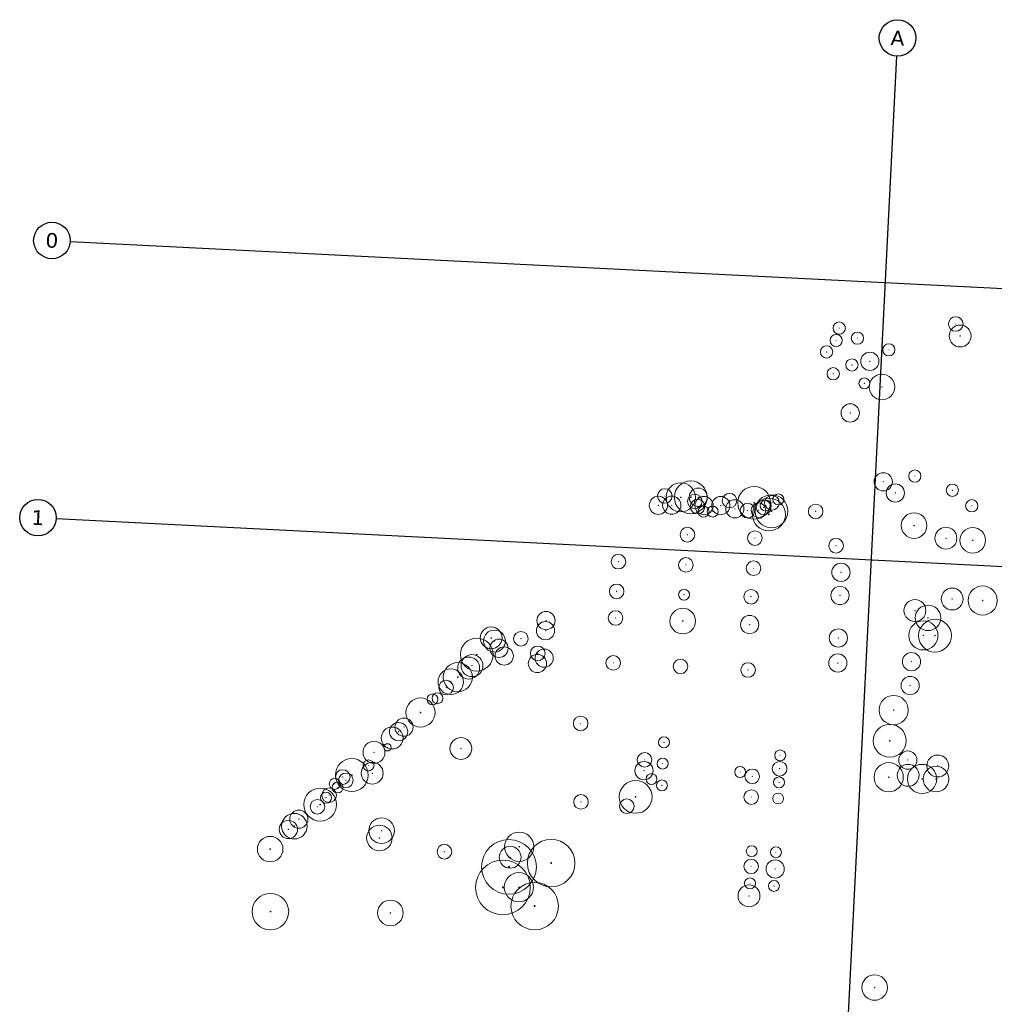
# Model space of a CAD drawing. Header units: millimetres. Extents: x 32690613 to 32694387, y 5343747 to 5344591.
# Tile 3 of 8: x 32692204 to 32692471, y 5344280 to 5344550. Entities that reach past the tile are written whole.
import ezdxf

# ---------------------------------------------------------------- set-up
doc = ezdxf.new("R2010")
doc.units = ezdxf.units.MM
doc.layers.get('DEFPOINTS').update_dxf_attribs({"true_color": 0xff7f7f})
doc.layers.add('Baum-Bestand', color=7, linetype='Continuous', lineweight=20, true_color=0x4c9900)
doc.styles.add('Verdana', font='verdana.ttf')

# ---------------------------------------------------------------- blocks, each defined once
blk = doc.blocks.new('Baum - ungeschützt')
at = {"layer": 'Baum-Bestand'}
for radius in [0.5, 0.01]:
    blk.add_circle((0, 0), radius, dxfattribs=at)
blk = doc.blocks.new('Einzelbaum geschützt')
at = {"layer": 'Baum-Bestand'}
for radius in [0.5, 0.01]:
    blk.add_circle((0, 0), radius, dxfattribs=at)
blk = doc.blocks.new('A$C78070446')
for p, q in [((4469733.77, 5343068.96), (4469667.48, 5342330.09)), ((4469505.56, 5343027.12), (4470255.14, 5342959.86)), ((4469498.77, 5342951.42), (4470248.35, 5342884.17))]:
    blk.add_line(p, q)
for centre in [(4469734.22, 5343073.94), (4469500.58, 5343027.56), (4469493.79, 5342951.87)]:
    blk.add_circle(centre, 5)
at = {"char_height": 4, "attachment_point": 5, "rotation": 354.86, "line_spacing_factor": 0.252012, "style": 'Verdana'}
for s, insert in [('A', (4469734.22, 5343073.94)), ('0', (4469500.58, 5343027.56)), ('1', (4469493.79, 5342951.87))]:
    blk.add_mtext(s, dxfattribs=dict(at, insert=insert))

msp = doc.modelspace()

# ---------------------------------------------------------------- linework, layer by layer
at = {"layer": 'Baum-Bestand'}
msp.add_circle((32692316.63, 5344363.91), 1.5, dxfattribs=at)

# ---------------------------------------------------------------- block references
for name, p, xscale, yscale, zscale, rotation in [('Baum - ungeschützt', (32692459.99, 5344466.71), 3.999999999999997, 3.999999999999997, 3.999999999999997, 2.237485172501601), ('Einzelbaum geschützt', (32692428.05, 5344465.59), 3.358529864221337, 3.358529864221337, 3.358529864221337, 87.15858123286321), ('Baum - ungeschützt', (32692461.17, 5344463.42), 5.999999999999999, 5.999999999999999, 5.999999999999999, 2.2374851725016), ('Einzelbaum geschützt', (32692427.21, 5344462.18), 3.358529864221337, 3.358529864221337, 3.358529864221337, 87.15858123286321), ('Einzelbaum geschützt', (32692433.02, 5344462.84), 3.358529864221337, 3.358529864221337, 3.358529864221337, 87.15858123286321), ('Einzelbaum geschützt', (32692424.6, 5344459.06), 3.358529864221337, 3.358529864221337, 3.358529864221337, 87.15858123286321), ('Einzelbaum geschützt', (32692441.66, 5344459.63), 3.335379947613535, 3.335379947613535, 3.335379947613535, 87.15858123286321), ('Baum - ungeschützt', (32692436.44, 5344456.49), 5, 5, 5, 2.2374851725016), ('Einzelbaum geschützt', (32692426.41, 5344453.1), 3.358529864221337, 3.358529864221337, 3.358529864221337, 87.15858123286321), ('Einzelbaum geschützt', (32692431.54, 5344455.49), 3.358529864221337, 3.358529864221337, 3.358529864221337, 87.15858123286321), ('Baum - ungeschützt', (32692439.75, 5344449.46), 6.999999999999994, 6.999999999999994, 6.999999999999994, 2.237485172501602), ('Baum - ungeschützt', (32692434.95, 5344450.45), 3, 3, 3, 2.2374851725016), ('Einzelbaum geschützt', (32692431.06, 5344442.36), 5, 5, 5, 87.15858123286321), ('Einzelbaum geschützt', (32692440.11, 5344423.5), 5, 5, 5, 87.15858123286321), ('Einzelbaum geschützt', (32692448.76, 5344425.08), 3.358529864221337, 3.358529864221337, 3.358529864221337, 87.15858123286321), ('Baum - ungeschützt', (32692384.64, 5344419.25), 7.999999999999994, 7.999999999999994, 7.999999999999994, 2.237485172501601), ('Baum - ungeschützt', (32692387.39, 5344419.26), 9, 9, 9, 2.237485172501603), ('Einzelbaum geschützt', (32692443.43, 5344420.43), 5, 5, 5, 87.15858123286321), ('Einzelbaum geschützt', (32692459.04, 5344421.18), 3.358529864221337, 3.358529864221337, 3.358529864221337, 87.15858123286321), ('Baum - ungeschützt', (32692380.28, 5344419.61), 3.999999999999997, 3.999999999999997, 3.999999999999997, 2.237485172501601), ('Baum - ungeschützt', (32692388.49, 5344418.13), 3.999999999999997, 3.999999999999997, 3.999999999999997, 2.237485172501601), ('Baum - ungeschützt', (32692389.44, 5344419.28), 5, 5, 5, 2.2374851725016), ('Baum - ungeschützt', (32692398.01, 5344418.36), 3.999999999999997, 3.999999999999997, 3.999999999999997, 2.237485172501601), ('Baum - ungeschützt', (32692404.74, 5344417.73), 9, 9, 9, 2.237485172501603), ('Baum - ungeschützt', (32692409.5, 5344415.44), 9, 9, 9, 2.237485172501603), ('Baum - ungeschützt', (32692409.62, 5344417.75), 3.999999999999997, 3.999999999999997, 3.999999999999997, 2.237485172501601), ('Baum - ungeschützt', (32692411.38, 5344418.68), 3, 3, 3, 2.2374851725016), ('Baum - ungeschützt', (32692378.52, 5344417.05), 5, 5, 5, 2.2374851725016), ('Baum - ungeschützt', (32692382.18, 5344417.1), 5, 5, 5, 2.2374851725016), ('Baum - ungeschützt', (32692389.25, 5344416.69), 3.999999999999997, 3.999999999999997, 3.999999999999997, 2.237485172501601), ('Baum - ungeschützt', (32692391.03, 5344416.99), 5, 5, 5, 2.2374851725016), ('Baum - ungeschützt', (32692395.62, 5344416.99), 5, 5, 5, 2.2374851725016), ('Baum - ungeschützt', (32692399.46, 5344416.11), 5, 5, 5, 2.2374851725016), ('Baum - ungeschützt', (32692402.94, 5344415.61), 3.999999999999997, 3.999999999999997, 3.999999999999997, 2.237485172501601), ('Baum - ungeschützt', (32692405.95, 5344415.71), 3.999999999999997, 3.999999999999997, 3.999999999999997, 2.237485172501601), ('Baum - ungeschützt', (32692408.79, 5344414.55), 9, 9, 9, 2.237485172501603), ('Baum - ungeschützt', (32692407.34, 5344416.51), 3.999999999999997, 3.999999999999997, 3.999999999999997, 2.237485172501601), ('Baum - ungeschützt', (32692407.91, 5344416.99), 3, 3, 3, 2.2374851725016), ('Baum - ungeschützt', (32692421.6, 5344415.39), 3.999999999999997, 3.999999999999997, 3.999999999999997, 2.237485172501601), ('Einzelbaum geschützt', (32692464.36, 5344416.94), 3.358529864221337, 3.358529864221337, 3.358529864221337, 87.15858123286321), ('Baum - ungeschützt', (32692390.88, 5344415.33), 3, 3, 3, 2.2374851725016), ('Baum - ungeschützt', (32692393.39, 5344415.36), 3, 3, 3, 2.2374851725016), ('Baum - ungeschützt', (32692448.56, 5344411.52), 6.999999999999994, 6.999999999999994, 6.999999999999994, 2.237485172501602), ('Baum - ungeschützt', (32692386.46, 5344409.01), 3.999999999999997, 3.999999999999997, 3.999999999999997, 2.237485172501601), ('Baum - ungeschützt', (32692404.94, 5344408.08), 3.999999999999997, 3.999999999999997, 3.999999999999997, 2.237485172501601), ('Einzelbaum geschützt', (32692457.28, 5344408.05), 6, 6, 6, 87.15858123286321), ('Einzelbaum geschützt', (32692464.63, 5344407.47), 7.000000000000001, 7.000000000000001, 7.000000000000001, 87.15858123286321), ('Baum - ungeschützt', (32692427.2, 5344406), 3.999999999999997, 3.999999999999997, 3.999999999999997, 2.237485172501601), ('Baum - ungeschützt', (32692367.57, 5344401.63), 3.999999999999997, 3.999999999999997, 3.999999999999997, 2.237485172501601), ('Baum - ungeschützt', (32692386.04, 5344400.75), 3.999999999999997, 3.999999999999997, 3.999999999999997, 2.237485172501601), ('Baum - ungeschützt', (32692404.57, 5344399.83), 3.999999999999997, 3.999999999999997, 3.999999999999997, 2.237485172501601), ('Einzelbaum geschützt', (32692428.52, 5344398.7), 5, 5, 5, 87.15858123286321), ('Baum - ungeschützt', (32692367.09, 5344393.5), 3.999999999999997, 3.999999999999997, 3.999999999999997, 2.237485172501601), ('Einzelbaum geschützt', (32692385.55, 5344392.58), 3, 3, 3, 87.15858123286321), ('Einzelbaum geschützt', (32692403.91, 5344392.03), 3.999999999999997, 3.999999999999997, 3.999999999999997, 87.15858123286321), ('Einzelbaum geschützt', (32692428.26, 5344392.38), 5, 5, 5, 87.15858123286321), ('Einzelbaum geschützt', (32692458.99, 5344391.41), 6, 6, 6, 87.15858123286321), ('Einzelbaum geschützt', (32692467.34, 5344390.99), 7.999999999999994, 7.999999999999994, 7.999999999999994, 87.15858123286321), ('Baum - ungeschützt', (32692448.79, 5344388.24), 5.999999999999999, 5.999999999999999, 5.999999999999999, 2.2374851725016), ('Einzelbaum geschützt', (32692347.74, 5344385.5), 5, 5, 5, 87.15858123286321), ('Baum - ungeschützt', (32692366.78, 5344386.21), 3.999999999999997, 3.999999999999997, 3.999999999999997, 2.237485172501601), ('Einzelbaum geschützt', (32692385.19, 5344385.36), 7.000000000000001, 7.000000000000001, 7.000000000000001, 87.15858123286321), ('Baum - ungeschützt', (32692452.37, 5344386.24), 6.999999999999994, 6.999999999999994, 6.999999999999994, 2.237485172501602), ('Einzelbaum geschützt', (32692347.6, 5344382.75), 5, 5, 5, 87.15858123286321), ('Einzelbaum geschützt', (32692403.53, 5344384.41), 5, 5, 5, 87.15858123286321), ('Baum - ungeschützt', (32692451.1, 5344381.45), 7.999999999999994, 7.999999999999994, 7.999999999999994, 2.237485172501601), ('Baum - ungeschützt', (32692454.28, 5344381.38), 9, 9, 9, 2.237485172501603), ('Baum - ungeschützt', (32692332.71, 5344380.77), 5.999999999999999, 5.999999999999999, 5.999999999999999, 2.2374851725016), ('Baum - ungeschützt', (32692333.6, 5344379.89), 5.999999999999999, 5.999999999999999, 5.999999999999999, 2.2374851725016), ('Einzelbaum geschützt', (32692340.85, 5344380.53), 3.999999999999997, 3.999999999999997, 3.999999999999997, 87.15858123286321), ('Einzelbaum geschützt', (32692427.82, 5344380.72), 5, 5, 5, 87.15858123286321), ('Baum - ungeschützt', (32692328.77, 5344376.19), 9, 9, 9, 2.237485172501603), ('Baum - ungeschützt', (32692334.84, 5344377.92), 5, 5, 5, 2.2374851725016), ('Baum - ungeschützt', (32692336.28, 5344375.81), 5, 5, 5, 2.2374851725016), ('Einzelbaum geschützt', (32692345.46, 5344376.52), 3.999999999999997, 3.999999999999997, 3.999999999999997, 87.15858123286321), ('Einzelbaum geschützt', (32692347.23, 5344375.21), 5, 5, 5, 87.15858123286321), ('Einzelbaum geschützt', (32692447.84, 5344374.26), 5, 5, 5, 87.15858123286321), ('Baum - ungeschützt', (32692323.57, 5344370.01), 7.999999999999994, 7.999999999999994, 7.999999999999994, 2.237485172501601), ('Baum - ungeschützt', (32692326.54, 5344372.5), 5.999999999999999, 5.999999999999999, 5.999999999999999, 2.2374851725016), ('Baum - ungeschützt', (32692327.45, 5344373.17), 5.999999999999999, 5.999999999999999, 5.999999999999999, 2.2374851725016), ('Einzelbaum geschützt', (32692345.38, 5344373.74), 5, 5, 5, 87.15858123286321), ('Baum - ungeschützt', (32692366.14, 5344373.93), 3.999999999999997, 3.999999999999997, 3.999999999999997, 2.237485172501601), ('Baum - ungeschützt', (32692384.57, 5344372.93), 3.999999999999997, 3.999999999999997, 3.999999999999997, 2.237485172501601), ('Baum - ungeschützt', (32692403.08, 5344371.97), 3.999999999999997, 3.999999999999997, 3.999999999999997, 2.237485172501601), ('Einzelbaum geschützt', (32692427.67, 5344373.9), 5, 5, 5, 87.15858123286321), ('Baum - ungeschützt', (32692321.65, 5344368.75), 6.999999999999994, 6.999999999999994, 6.999999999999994, 2.237485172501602), ('Baum - ungeschützt', (32692320.37, 5344367.16), 3.999999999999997, 3.999999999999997, 3.999999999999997, 2.237485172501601), ('Einzelbaum geschützt', (32692447.48, 5344367.71), 5, 5, 5, 87.15858123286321), ('Baum - ungeschützt', (32692313.36, 5344360.33), 7.999999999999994, 7.999999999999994, 7.999999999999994, 2.237485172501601), ('Einzelbaum geschützt', (32692316.63, 5344363.91), 3, 3, 3, 87.15858123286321), ('Einzelbaum geschützt', (32692318, 5344364.23), 3, 3, 3, 87.15858123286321), ('Einzelbaum geschützt', (32692442.96, 5344360.99), 7.999999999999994, 7.999999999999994, 7.999999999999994, 87.15858123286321), ('Einzelbaum geschützt', (32692308.83, 5344356.32), 5, 5, 5, 87.15858123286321), ('Baum - ungeschützt', (32692357.22, 5344357.32), 3.999999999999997, 3.999999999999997, 3.999999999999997, 2.237485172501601), ('Baum - ungeschützt', (32692305.57, 5344353.35), 5.999999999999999, 5.999999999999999, 5.999999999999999, 2.2374851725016), ('Einzelbaum geschützt', (32692307.34, 5344355.09), 5, 5, 5, 87.15858123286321), ('Einzelbaum geschützt', (32692441.89, 5344352.58), 9.000000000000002, 9.000000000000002, 9.000000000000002, 87.15858123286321), ('Baum - ungeschützt', (32692300.6, 5344349.44), 5.999999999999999, 5.999999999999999, 5.999999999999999, 2.2374851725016), ('Baum - ungeschützt', (32692324.41, 5344350.47), 5.999999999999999, 5.999999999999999, 5.999999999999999, 2.2374851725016), ('Baum - ungeschützt', (32692380.04, 5344352.15), 3, 3, 3, 2.2374851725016), ('Einzelbaum geschützt', (32692304.29, 5344350.79), 1.999999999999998, 1.999999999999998, 1.999999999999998, 87.15858123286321), ('Baum - ungeschützt', (32692411.88, 5344348.58), 3, 3, 3, 2.2374851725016), ('Baum - ungeschützt', (32692446.84, 5344347.29), 5, 5, 5, 2.2374851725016), ('Baum - ungeschützt', (32692294.53, 5344343.2), 9, 9, 9, 2.237485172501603), ('Baum - ungeschützt', (32692299.11, 5344345.84), 3, 3, 3, 2.2374851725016), ('Baum - ungeschützt', (32692374.58, 5344344.4), 5, 5, 5, 2.2374851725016), ('Baum - ungeschützt', (32692374.73, 5344347.37), 3.999999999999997, 3.999999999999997, 3.999999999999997, 2.237485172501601), ('Baum - ungeschützt', (32692379.68, 5344346.35), 3, 3, 3, 2.2374851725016), ('Baum - ungeschützt', (32692411.72, 5344344.93), 3.999999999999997, 3.999999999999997, 3.999999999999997, 2.237485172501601), ('Baum - ungeschützt', (32692455.04, 5344345.67), 5.999999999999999, 5.999999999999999, 5.999999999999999, 2.2374851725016), ('Einzelbaum geschützt', (32692292.06, 5344342.66), 3.999999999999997, 3.999999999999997, 3.999999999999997, 87.15858123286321), ('Baum - ungeschützt', (32692300.13, 5344343.7), 5.999999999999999, 5.999999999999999, 5.999999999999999, 2.2374851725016), ('Baum - ungeschützt', (32692400.92, 5344344.03), 3, 3, 3, 2.2374851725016), ('Baum - ungeschützt', (32692404.22, 5344342.85), 3.999999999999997, 3.999999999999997, 3.999999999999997, 2.237485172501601), ('Einzelbaum geschützt', (32692441.61, 5344342.61), 7.999999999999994, 7.999999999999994, 7.999999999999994, 87.15858123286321), ('Baum - ungeschützt', (32692446.92, 5344343.13), 5.999999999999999, 5.999999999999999, 5.999999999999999, 2.2374851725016), ('Baum - ungeschützt', (32692450.75, 5344342.13), 7.999999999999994, 7.999999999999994, 7.999999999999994, 2.237485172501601), ('Baum - ungeschützt', (32692454.58, 5344342.1), 6.999999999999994, 6.999999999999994, 6.999999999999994, 2.237485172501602), ('Baum - ungeschützt', (32692289.86, 5344340.79), 3, 3, 3, 2.2374851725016), ('Baum - ungeschützt', (32692292.91, 5344341.76), 3.999999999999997, 3.999999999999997, 3.999999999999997, 2.237485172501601), ('Baum - ungeschützt', (32692372.28, 5344337.23), 9, 9, 9, 2.237485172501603), ('Baum - ungeschützt', (32692376.63, 5344342.09), 3, 3, 3, 2.2374851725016), ('Baum - ungeschützt', (32692379.49, 5344340.37), 3, 3, 3, 2.2374851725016), ('Baum - ungeschützt', (32692411.56, 5344341.18), 3, 3, 3, 2.2374851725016), ('Baum - ungeschützt', (32692285.87, 5344335.11), 9, 9, 9, 2.237485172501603), ('Baum - ungeschützt', (32692288.32, 5344337.69), 3.999999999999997, 3.999999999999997, 3.999999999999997, 2.237485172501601), ('Baum - ungeschützt', (32692290.63, 5344339.79), 3, 3, 3, 2.2374851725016), ('Baum - ungeschützt', (32692403.94, 5344337.15), 3.999999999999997, 3.999999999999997, 3.999999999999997, 2.237485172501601), ('Baum - ungeschützt', (32692285.12, 5344334.51), 3.999999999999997, 3.999999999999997, 3.999999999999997, 2.237485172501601), ('Baum - ungeschützt', (32692287.46, 5344337.01), 3, 3, 3, 2.2374851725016), ('Baum - ungeschützt', (32692357.31, 5344335.86), 3.999999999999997, 3.999999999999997, 3.999999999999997, 2.237485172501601), ('Baum - ungeschützt', (32692369.87, 5344334.68), 3.999999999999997, 3.999999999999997, 3.999999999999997, 2.237485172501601), ('Baum - ungeschützt', (32692411.32, 5344336.78), 3, 3, 3, 2.2374851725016), ('Baum - ungeschützt', (32692280.03, 5344331.12), 5, 5, 5, 2.2374851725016), ('Einzelbaum geschützt', (32692277.16, 5344328.31), 5, 5, 5, 87.15858123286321), ('Baum - ungeschützt', (32692278.78, 5344329.21), 6.999999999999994, 6.999999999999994, 6.999999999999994, 2.237485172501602), ('Baum - ungeschützt', (32692302.69, 5344327.97), 6.999999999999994, 6.999999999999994, 6.999999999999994, 2.237485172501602), ('Baum - ungeschützt', (32692302.1, 5344325.96), 6.999999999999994, 6.999999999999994, 6.999999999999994, 2.237485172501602), ('Baum - ungeschützt', (32692272.17, 5344322.92), 6.999999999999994, 6.999999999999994, 6.999999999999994, 2.237485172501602), ('Einzelbaum geschützt', (32692337.58, 5344318.05), 15, 15, 15, 87.15858123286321), ('Einzelbaum geschützt', (32692340.39, 5344323.57), 7.999999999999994, 7.999999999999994, 7.999999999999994, 87.15858123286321), ('Baum - ungeschützt', (32692349.14, 5344319.09), 13, 13, 13, 2.237485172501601), ('Einzelbaum geschützt', (32692319.91, 5344322.21), 3.999999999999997, 3.999999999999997, 3.999999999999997, 87.15858123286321), ('Einzelbaum geschützt', (32692337.91, 5344320.69), 6, 6, 6, 87.15858123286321), ('Baum - ungeschützt', (32692404.1, 5344322.36), 3, 3, 3, 2.2374851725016), ('Baum - ungeschützt', (32692410.7, 5344322.07), 3, 3, 3, 2.2374851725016), ('Einzelbaum geschützt', (32692335.92, 5344312.44), 15, 15, 15, 87.15858123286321), ('Baum - ungeschützt', (32692403.93, 5344318.17), 3.999999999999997, 3.999999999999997, 3.999999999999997, 2.237485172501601), ('Baum - ungeschützt', (32692410.51, 5344317.49), 5, 5, 5, 2.2374851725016), ('Einzelbaum geschützt', (32692340.3, 5344312.49), 7.999999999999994, 7.999999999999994, 7.999999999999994, 87.15858123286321), ('Baum - ungeschützt', (32692403.62, 5344313.52), 3, 3, 3, 2.2374851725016), ('Einzelbaum geschützt', (32692344.62, 5344307.31), 13, 13, 13, 87.15858123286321), ('Baum - ungeschützt', (32692403.33, 5344310.11), 5.999999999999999, 5.999999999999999, 5.999999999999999, 2.2374851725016), ('Baum - ungeschützt', (32692410.17, 5344312.85), 3, 3, 3, 2.2374851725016), ('Baum - ungeschützt', (32692272.24, 5344305.81), 10, 10, 10, 2.2374851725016), ('Baum - ungeschützt', (32692305.11, 5344305.45), 6.999999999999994, 6.999999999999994, 6.999999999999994, 2.237485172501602), ('Einzelbaum geschützt', (32692437.75, 5344285.02), 7.000000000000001, 7.000000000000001, 7.000000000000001, 87.15858123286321)]:
    msp.add_blockref(name, p, dxfattribs=dict(at, xscale=xscale, yscale=yscale, zscale=zscale, rotation=rotation))
at = {"layer": 'DEFPOINTS', "rotation": 2.237485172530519}
msp.add_blockref('A$C78070446', (28434719.52, -168960.66), dxfattribs=at)

doc.saveas('drawing.dxf')
